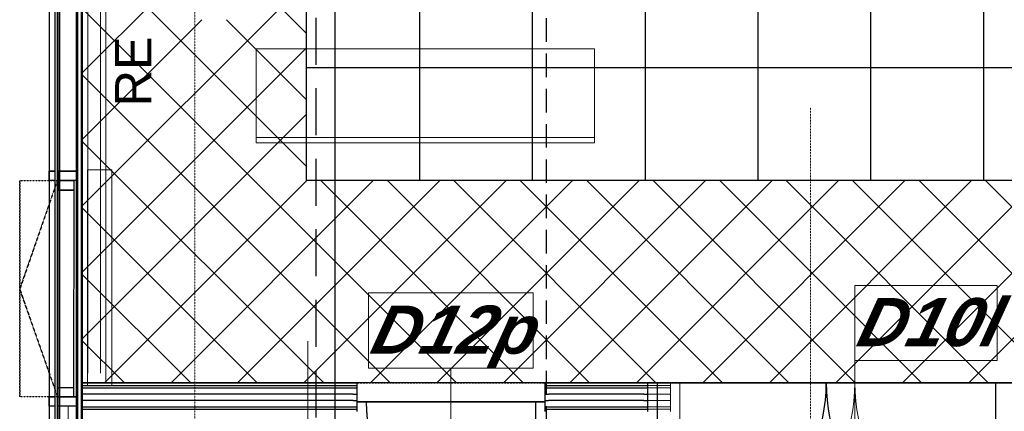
# Model space of a CAD drawing. Header units: millimetres. Extents: x -8838 to 31257, y -6224 to 3754.
# Tile 141 of 205: x -93 to 431, y -3245 to -3037. Entities that reach past the tile are written whole.
import ezdxf
from ezdxf.enums import TextEntityAlignment as Align

# ---------------------------------------------------------------- set-up
doc = ezdxf.new("R2010")
doc.units = ezdxf.units.MM
doc.header["$LTSCALE"] = 10
doc.header["$MEASUREMENT"] = 0
for name, pattern in [('DASHED', [0.75, 0.5, -0.25]), ('HIDDEN', [0.375, 0.25, -0.125]), ('rzut 2 pietra$0$ArchiTECH.PC 1. Line Type', [0.004, 0.003, -0.001]), ('rzut 2 pietra$0$ArchiTECH.PC 5. Line Type', [0.0053, 0.003, -0.001, 0.0003, -0.001]), ('rzut 2 pietra$0$ArchiTECH.PC Solid Line Type', [0]), ('SUFIT_2 PIETRO$0$ArchiTECH.PC 1. Line Type', [0.004, 0.003, -0.001]), ('SUFIT_2 PIETRO$0$ArchiTECH.PC Solid Line Type', [0])]:
    doc.linetypes.add(name, pattern=pattern)
for name, color, linetype, lineweight in [('IS_ARCH', 254, 'CONTINUOUS', 18), ('IS_FREON_GAZ', 22, 'DASHED', 30), ('IS_HC_FREON_CIECZ', 22, 'CONTINUOUS', 30)]:
    doc.layers.add(name, color=color, linetype=linetype, lineweight=lineweight)
for name, color, linetype in [('IS_WK_KAN_SKROPLINY', 103, 'HIDDEN'), ('SUFIT_2 PIETRO$0$INWENTARYZACJA', 254, 'CONTINUOUS'), ('SUFIT_2 PIETRO$0$sciany projektowane', 254, 'CONTINUOUS'), ('SUFIT_2 PIETRO$0$SUFIT NOWY 39', 254, 'CONTINUOUS'), ('SUFIT_2 PIETRO$0$TYP SUFITÓW_NOWYCH', 254, 'CONTINUOUS')]:
    doc.layers.add(name, color=color, linetype=linetype)
doc.styles.add('rzut 2 pietra$0$ArchiTECHStyle1', font='arial.ttf', dxfattribs={"height": 0.16})
doc.styles.add('rzut 2 pietra$0$ArchiTECHStyle4', font='arialbi.ttf', dxfattribs={"oblique": 15, "height": 0.256})

msp = doc.modelspace()

# ---------------------------------------------------------------- linework, layer by layer
at = {"layer": 'IS_ARCH', "linetype": 'rzut 2 pietra$0$ArchiTECH.PC 5. Line Type'}
for p, q in [((0, 773.48), (0, -3884.07)), ((327.47, -3083.76), (327.16, -6167.91))]:
    msp.add_line(p, q, dxfattribs=at)
at = {"layer": 'IS_ARCH', "linetype": 'rzut 2 pietra$0$ArchiTECH.PC Solid Line Type'}
for p, q in [((-60, 60), (-60, -3574.83)), ((-77.5, -238.83), (-77.5, -3584.83)), ((-74.59, -238.83), (-74.59, -3589.83)), ((-73.19, -3589.83), (-73.19, -238.83)), ((-72, -238.83), (-72, -3584.83)), ((-63, -3584.83), (-63, -238.83)), ((-60.5, -238.83), (-60.5, -3584.83)), ((-77.5, -1257), (-77.5, -3616.83)), ((-74.51, -1257), (-74.51, -3613.84)), ((-73.03, -1257), (-73.03, -3612.33)), ((-62.5, -1257), (-62.5, -3601.79)), ((-60, -3000.11), (-60, -3230.11)), ((-47.5, -3230.11), (-47.5, -3000.11)), ((-59.92, -3006.25), (-59.92, -3584.84)), ((-56.98, -3006.25), (-56.98, -3224.93)), ((-50.29, -3006.25), (-50.29, -3224.93)), ((212.51, -3052.48), (32.51, -3052.48)), ((32.51, -3052.48), (32.51, -3102.48)), ((212.51, -3102.48), (212.51, -3052.48)), ((32.51, -3099.48), (212.51, -3099.48)), ((32.51, -3102.48), (212.51, -3102.48)), ((-77.5, -3122.5), (-77.5, -3117.5)), ((-77.5, -3117.5), (-74.51, -3117.5)), ((-74.51, -3117.5), (-77.5, -3117.5)), ((-77.5, -3117.5), (-77.5, -3122.5)), ((-74.51, -3117.5), (-74.51, -3122.5)), ((-74.51, -3117.5), (-74.51, -3122.5)), ((-62.5, -3117.5), (-73.03, -3117.5)), ((-73.03, -3117.5), (-73.03, -3122.5)), ((-72.01, -3122.5), (-72.01, -3117.5)), ((-72.01, -3117.5), (-63, -3117.5)), ((-63, -3117.5), (-63, -3122.5)), ((-62.5, -3117.5), (-62.5, -3122.5)), ((-44.23, -3116.7), (-57.23, -3116.7)), ((-57.23, -3116.7), (-57.23, -3231.7)), ((-44.23, -3116.7), (-57.23, -3116.7)), ((-57.23, -3116.7), (-57.23, -3231.7)), ((-44.23, -3116.7), (-57.23, -3116.7)), ((-57.23, -3116.7), (-57.23, -3231.7)), ((-44.23, -3116.7), (-57.23, -3116.7)), ((-57.23, -3116.7), (-57.23, -3231.7)), ((-44.23, -3231.7), (-44.23, -3116.7)), ((-44.23, -3231.7), (-44.23, -3116.7)), ((-44.23, -3231.7), (-44.23, -3116.7)), ((-44.23, -3231.7), (-44.23, -3116.7)), ((-74.51, -3122.5), (-77.5, -3122.5)), ((-74.51, -3122.5), (-77.5, -3122.5)), ((-73.03, -3122.5), (-73.04, -3127.5)), ((-62.5, -3122.5), (-73.03, -3122.5)), ((-73.03, -3122.5), (-64.5, -3122.52)), ((-72.01, -3127.52), (-72.01, -3122.5)), ((-72.01, -3122.5), (-64.5, -3122.5)), ((-63, -3122.5), (-72.01, -3122.5)), ((-64.5, -3122.52), (-64.6, -3237.52)), ((-64.5, -3122.5), (-64.5, -3127.52)), ((-64.5, -3122.52), (-64.5, -3127.52)), ((-73.04, -3127.5), (-64.5, -3127.52)), ((-64.5, -3127.52), (-72.01, -3127.52)), ((351.01, -3218.21), (351.01, -3178.21)), ((351.01, -3178.21), (426.66, -3178.21)), ((426.66, -3178.21), (426.66, -3218.21)), ((92.28, -3222.24), (92.28, -3182.24)), ((92.28, -3182.24), (179.86, -3182.24)), ((179.86, -3182.24), (179.86, -3222.24)), ((59.99, -3207.8), (59.99, -3344.55)), ((351.01, -3218.21), (351.01, -3290.21)), ((426.66, -3218.21), (351.01, -3218.21)), ((179.86, -3222.24), (92.28, -3222.24)), ((136.07, -3222.34), (136.07, -3294)), ((84.07, -3230.21), (-60.5, -3230.21)), ((-60.5, -3230.21), (-60.5, -3245.21)), ((-60.5, -3231.46), (84.07, -3231.46)), ((-60, -3230.11), (-47.5, -3230.11)), ((84.07, -3230.21), (86.07, -3230.21)), ((84.07, -3231.46), (86.07, -3231.46)), ((86.07, -3230.21), (86.07, -3231.46)), ((86.07, -3231.46), (86.07, -3232.71)), ((188.07, -3230.21), (186.07, -3230.21)), ((186.07, -3230.21), (186.07, -3231.46)), ((186.07, -3231.46), (188.07, -3231.46)), ((186.07, -3231.46), (186.07, -3232.71)), ((251.01, -3230.21), (188.07, -3230.21)), ((188.07, -3231.46), (251.01, -3231.46)), ((251.01, -3230.21), (253.01, -3230.21)), ((251.01, -3231.46), (253.01, -3231.46)), ((253.01, -3230.21), (253.01, -3231.46)), ((253.01, -3230.21), (449.01, -3230.21)), ((449.01, -3230.21), (253.01, -3230.21)), ((253.01, -3230.21), (449.01, -3230.21)), ((253.01, -3231.46), (253.01, -3232.71)), ((258.01, -3230.21), (258.01, -3323.21)), ((-73.13, -3232.49), (-64.6, -3232.51)), ((-73.13, -3232.49), (-73.13, -3237.49)), ((-71.96, -3237.51), (-71.96, -3232.49)), ((-71.96, -3232.49), (-64.6, -3232.49)), ((-64.6, -3232.49), (-64.6, -3237.51)), ((-64.6, -3232.51), (-64.6, -3237.51)), ((-60.5, -3232.71), (84.07, -3232.71)), ((84.07, -3236.05), (-60.5, -3236.05)), ((-57.23, -3231.7), (-44.23, -3231.7)), ((-57.23, -3231.7), (-44.23, -3231.7)), ((-57.23, -3231.7), (-44.23, -3231.7)), ((-57.23, -3231.7), (-44.23, -3231.7)), ((84.07, -3232.71), (86.07, -3232.71)), ((84.07, -3236.05), (86.07, -3236.05)), ((86.07, -3232.71), (86.07, -3240.21)), ((186.07, -3232.71), (188.07, -3232.71)), ((186.07, -3232.71), (186.07, -3240.21)), ((186.07, -3236.05), (188.07, -3236.05)), ((188.07, -3232.71), (251.01, -3232.71)), ((251.01, -3236.05), (188.07, -3236.05)), ((251.01, -3232.71), (253.01, -3232.71)), ((251.01, -3236.05), (253.01, -3236.05)), ((253.01, -3232.71), (253.01, -3235.21)), ((253.01, -3235.21), (253.01, -3242.71)), ((-77.5, -3242.5), (-77.5, -3237.5)), ((-77.5, -3237.5), (-74.51, -3237.5)), ((-74.51, -3237.5), (-77.5, -3237.5)), ((-77.5, -3237.5), (-77.5, -3242.5)), ((-74.51, -3237.5), (-74.51, -3242.5)), ((-74.51, -3237.5), (-74.51, -3242.5)), ((-73.13, -3237.49), (-64.6, -3237.51)), ((-62.5, -3237.5), (-73.03, -3237.5)), ((-73.03, -3237.5), (-73.03, -3242.5)), ((-71.96, -3242.5), (-71.96, -3237.51)), ((-71.96, -3237.51), (-63, -3237.51)), ((-64.6, -3237.51), (-71.96, -3237.51)), ((-63, -3237.51), (-63, -3242.5)), ((-62.5, -3237.5), (-62.5, -3242.5)), ((84.07, -3239.38), (-60.5, -3239.38)), ((84.07, -3239.38), (86.07, -3239.38)), ((86.07, -3240.21), (86.07, -3242.71)), ((86.07, -3240.21), (186.07, -3240.21)), ((186.07, -3240.21), (86.07, -3240.21)), ((186.07, -3240.21), (86.07, -3240.21)), ((181.07, -3240.21), (181.07, -3330.21)), ((186.07, -3239.38), (188.07, -3239.38)), ((186.07, -3240.21), (186.07, -3242.71)), ((251.01, -3239.38), (188.07, -3239.38)), ((251.01, -3239.38), (253.01, -3239.38)), ((-74.51, -3242.5), (-77.5, -3242.5)), ((-74.51, -3242.5), (-77.5, -3242.5)), ((-62.5, -3242.5), (-73.03, -3242.5)), ((-63, -3242.5), (-71.96, -3242.5)), ((-67.48, -3242.5), (-67.48, -3582.17)), ((-60.5, -3242.71), (84.07, -3242.71)), ((-60.5, -3243.96), (84.07, -3243.96)), ((84.07, -3242.71), (86.07, -3242.71)), ((84.07, -3243.96), (86.07, -3243.96)), ((86.07, -3242.71), (86.07, -3243.96)), ((86.07, -3243.96), (86.07, -3245.21)), ((186.07, -3242.71), (188.07, -3242.71)), ((186.07, -3242.71), (186.07, -3243.96)), ((186.07, -3243.96), (188.07, -3243.96)), ((186.07, -3243.96), (186.07, -3245.21)), ((188.07, -3242.71), (251.01, -3242.71)), ((188.07, -3243.96), (251.01, -3243.96)), ((251.01, -3242.71), (253.01, -3242.71)), ((251.01, -3243.96), (253.01, -3243.96)), ((253.01, -3242.71), (253.01, -3243.96)), ((253.01, -3243.96), (253.01, -3245.21))]:
    msp.add_line(p, q, dxfattribs=at)
at = {"layer": 'IS_ARCH', "linetype": 'rzut 2 pietra$0$ArchiTECH.PC 1. Line Type'}
for p, q in [((-59.97, -1262), (-59.92, -3599.83)), ((-73.24, -3122.49), (-93.24, -3180.42)), ((-93.24, -3122.49), (-73.24, -3122.49)), ((-93.24, -3237.49), (-93.24, -3122.49)), ((-93.24, -3122.49), (-73.24, -3122.49)), ((-73.24, -3122.49), (-93.24, -3179.99)), ((-93.24, -3122.49), (-93.24, -3237.49)), ((-93.24, -3179.99), (-73.13, -3237.49)), ((-93.24, -3180.42), (-73.13, -3237.49)), ((86.07, -3230.21), (186.07, -3230.21)), ((253.01, -3230.21), (449.01, -3230.21)), ((-73.13, -3237.49), (-93.24, -3237.49)), ((-73.13, -3237.49), (-93.24, -3237.49))]:
    msp.add_line(p, q, dxfattribs=at)
at = {"layer": 'IS_ARCH', "linetype": 'rzut 2 pietra$0$ArchiTECH.PC Solid Line Type'}
for centre, radius, start, end in [((258.01, -3230.21), 93, 270, 0), ((444.01, -3230.21), 93, 180, 270), ((181.07, -3240.21), 90, 180, 270)]:
    msp.add_arc(centre, radius, start, end, dxfattribs=at)
at = {"layer": 'IS_FREON_GAZ', "ltscale": 5}
msp.add_lwpolyline([(23.1, -3473.38), (64.41, -3473.38), (64.41, -1010.25), (329.93, -1010.25)], dxfattribs=at)
at = {"layer": 'IS_HC_FREON_CIECZ', "ltscale": 0.02}
msp.add_lwpolyline([(329.93, -1020.25), (74.41, -1020.25), (74.41, -3484.34), (23.12, -3484.34)], dxfattribs=at)
at = {"layer": 'IS_WK_KAN_SKROPLINY', "lineweight": 30, "ltscale": 5}
msp.add_lwpolyline([(120.54, -3423.69), (186.92, -3423.69), (186.92, -2186.12), (299.41, -2186.12)], dxfattribs=at)
at = {"layer": 'SUFIT_2 PIETRO$0$INWENTARYZACJA', "linetype": 'SUFIT_2 PIETRO$0$ArchiTECH.PC Solid Line Type'}
for p, q in [((-60, 60), (-60, -3574.83)), ((-77.5, -238.83), (-77.5, -3584.83)), ((-74.59, -238.83), (-74.59, -3589.83)), ((-73.19, -3589.83), (-73.19, -238.83)), ((-72, -238.83), (-72, -3584.83)), ((-63, -3584.83), (-63, -238.83)), ((-60.5, -238.83), (-60.5, -3584.83)), ((-77.5, -1257), (-77.5, -3616.83)), ((-74.51, -1257), (-74.51, -3613.84)), ((-73.03, -1257), (-73.03, -3612.33)), ((-62.5, -1257), (-62.5, -3601.79)), ((-59.92, -3006.25), (-59.92, -3584.84)), ((-77.5, -3117.5), (-77.5, -3122.5)), ((-74.51, -3117.5), (-77.5, -3117.5)), ((-77.5, -3117.5), (-74.51, -3117.5)), ((-77.5, -3122.5), (-77.5, -3117.5)), ((-74.51, -3117.5), (-74.51, -3122.5)), ((-74.51, -3117.5), (-74.51, -3122.5)), ((-73.03, -3117.5), (-73.03, -3122.5)), ((-62.5, -3117.5), (-73.03, -3117.5)), ((-72.01, -3117.5), (-63, -3117.5)), ((-72.01, -3122.5), (-72.01, -3117.5)), ((-63, -3117.5), (-63, -3122.5)), ((-62.5, -3117.5), (-62.5, -3122.5)), ((-74.51, -3122.5), (-77.5, -3122.5)), ((-74.51, -3122.5), (-77.5, -3122.5)), ((-73.03, -3122.5), (-73.04, -3127.5)), ((-73.03, -3122.5), (-64.5, -3122.52)), ((-62.5, -3122.5), (-73.03, -3122.5)), ((-63, -3122.5), (-72.01, -3122.5)), ((-72.01, -3122.5), (-64.5, -3122.5)), ((-72.01, -3127.52), (-72.01, -3122.5)), ((-64.5, -3122.52), (-64.6, -3237.52)), ((-64.5, -3122.5), (-64.5, -3127.52)), ((-64.5, -3122.52), (-64.5, -3127.52)), ((-73.04, -3127.5), (-64.5, -3127.52)), ((-64.5, -3127.52), (-72.01, -3127.52)), ((-73.13, -3232.49), (-73.13, -3237.49)), ((-73.13, -3232.49), (-64.6, -3232.51)), ((-71.96, -3232.49), (-64.6, -3232.49)), ((-71.96, -3237.51), (-71.96, -3232.49)), ((-64.6, -3232.49), (-64.6, -3237.51)), ((-64.6, -3232.51), (-64.6, -3237.51)), ((-77.5, -3237.5), (-77.5, -3242.5)), ((-74.51, -3237.5), (-77.5, -3237.5)), ((-77.5, -3237.5), (-74.51, -3237.5)), ((-77.5, -3242.5), (-77.5, -3237.5)), ((-74.51, -3237.5), (-74.51, -3242.5)), ((-74.51, -3237.5), (-74.51, -3242.5)), ((-73.13, -3237.49), (-64.6, -3237.51)), ((-73.03, -3237.5), (-73.03, -3242.5)), ((-62.5, -3237.5), (-73.03, -3237.5)), ((-64.6, -3237.51), (-71.96, -3237.51)), ((-71.96, -3237.51), (-63, -3237.51)), ((-71.96, -3242.5), (-71.96, -3237.51)), ((-63, -3237.51), (-63, -3242.5)), ((-62.5, -3237.5), (-62.5, -3242.5)), ((-74.51, -3242.5), (-77.5, -3242.5)), ((-74.51, -3242.5), (-77.5, -3242.5)), ((-62.5, -3242.5), (-73.03, -3242.5)), ((-63, -3242.5), (-71.96, -3242.5))]:
    msp.add_line(p, q, dxfattribs=at)
at = {"layer": 'SUFIT_2 PIETRO$0$INWENTARYZACJA', "linetype": 'SUFIT_2 PIETRO$0$ArchiTECH.PC 1. Line Type'}
for p, q in [((-59.97, -1262), (-59.92, -3599.83)), ((-93.24, -3122.49), (-93.24, -3237.49)), ((-73.24, -3122.49), (-93.24, -3179.99)), ((-93.24, -3122.49), (-73.24, -3122.49)), ((-93.24, -3237.49), (-93.24, -3122.49)), ((-93.24, -3122.49), (-73.24, -3122.49)), ((-73.24, -3122.49), (-93.24, -3180.42)), ((-93.24, -3179.99), (-73.13, -3237.49)), ((-93.24, -3180.42), (-73.13, -3237.49)), ((-73.13, -3237.49), (-93.24, -3237.49)), ((-73.13, -3237.49), (-93.24, -3237.49))]:
    msp.add_line(p, q, dxfattribs=at)
at = {"layer": 'SUFIT_2 PIETRO$0$sciany projektowane', "linetype": 'SUFIT_2 PIETRO$0$ArchiTECH.PC Solid Line Type'}
for p, q in [((84.07, -3230.11), (-60.5, -3230.11)), ((-60.5, -3230.11), (-60.5, -3245.31)), ((-60.5, -3231.41), (84.07, -3231.41)), ((84.07, -3230.11), (86.07, -3230.11)), ((84.07, -3231.41), (86.07, -3231.41)), ((86.07, -3230.11), (86.07, -3231.41)), ((86.07, -3231.41), (86.07, -3232.71)), ((188.07, -3230.11), (186.07, -3230.11)), ((186.07, -3230.11), (186.07, -3231.41)), ((186.07, -3231.41), (188.07, -3231.41)), ((186.07, -3231.41), (186.07, -3232.71)), ((238.8, -3230.11), (188.07, -3230.11)), ((188.07, -3231.41), (238.8, -3231.41)), ((238.8, -3230.11), (240.8, -3230.11)), ((238.8, -3231.41), (240.8, -3231.41)), ((240.8, -3230.11), (240.8, -3231.41)), ((240.8, -3230.11), (430.8, -3230.11)), ((430.8, -3230.11), (240.8, -3230.11)), ((240.8, -3230.11), (430.8, -3230.11)), ((240.8, -3231.41), (240.8, -3232.71)), ((245.8, -3230.11), (245.8, -3320.11)), ((425.8, -3230.11), (425.8, -3320.11)), ((-60.5, -3232.71), (84.07, -3232.71)), ((84.07, -3236.05), (-60.5, -3236.05)), ((84.07, -3232.71), (86.07, -3232.71)), ((84.07, -3236.05), (86.07, -3236.05)), ((86.07, -3232.71), (86.07, -3240.11)), ((186.07, -3232.71), (188.07, -3232.71)), ((186.07, -3232.71), (186.07, -3240.11)), ((186.07, -3236.05), (188.07, -3236.05)), ((188.07, -3232.71), (238.8, -3232.71)), ((238.8, -3236.05), (188.07, -3236.05)), ((238.8, -3232.71), (240.8, -3232.71)), ((238.8, -3236.05), (240.8, -3236.05)), ((240.8, -3232.71), (240.8, -3235.11)), ((240.8, -3235.11), (240.8, -3242.71)), ((84.07, -3239.38), (-60.5, -3239.38)), ((84.07, -3239.38), (86.07, -3239.38)), ((86.07, -3240.11), (86.07, -3242.71)), ((86.07, -3240.11), (186.07, -3240.11)), ((186.07, -3240.11), (86.07, -3240.11)), ((186.07, -3240.11), (86.07, -3240.11)), ((181.07, -3240.11), (181.07, -3330.11)), ((186.07, -3239.38), (188.07, -3239.38)), ((186.07, -3240.11), (186.07, -3242.71)), ((238.8, -3239.38), (188.07, -3239.38)), ((238.8, -3239.38), (240.8, -3239.38)), ((-60.5, -3242.71), (84.07, -3242.71)), ((-60.5, -3244.01), (84.07, -3244.01)), ((84.07, -3242.71), (86.07, -3242.71)), ((84.07, -3244.01), (86.07, -3244.01)), ((86.07, -3242.71), (86.07, -3244.01)), ((86.07, -3244.01), (86.07, -3245.11)), ((86.07, -3245.11), (86.07, -3245.31)), ((186.07, -3242.71), (188.07, -3242.71)), ((186.07, -3242.71), (186.07, -3244.01)), ((186.07, -3244.01), (188.07, -3244.01)), ((186.07, -3244.01), (186.07, -3245.11)), ((186.07, -3245.11), (186.07, -3245.31)), ((188.07, -3242.71), (238.8, -3242.71)), ((188.07, -3244.01), (238.8, -3244.01)), ((238.8, -3242.71), (240.8, -3242.71)), ((238.8, -3244.01), (240.8, -3244.01)), ((240.8, -3242.71), (240.8, -3244.01)), ((240.8, -3244.01), (240.8, -3245.31))]:
    msp.add_line(p, q, dxfattribs=at)
at = {"layer": 'SUFIT_2 PIETRO$0$sciany projektowane', "linetype": 'SUFIT_2 PIETRO$0$ArchiTECH.PC 1. Line Type'}
for p, q in [((86.07, -3230.11), (186.07, -3230.11)), ((240.8, -3230.11), (430.8, -3230.11))]:
    msp.add_line(p, q, dxfattribs=at)
at = {"layer": 'SUFIT_2 PIETRO$0$sciany projektowane', "linetype": 'SUFIT_2 PIETRO$0$ArchiTECH.PC Solid Line Type'}
for centre, start, end in [((245.8, -3230.11), 270, 0), ((425.8, -3230.11), 180, 270), ((181.07, -3240.11), 180, 270)]:
    msp.add_arc(centre, 90, start, end, dxfattribs=at)
at = {"layer": 'SUFIT_2 PIETRO$0$SUFIT NOWY 39', "linetype": 'SUFIT_2 PIETRO$0$ArchiTECH.PC Solid Line Type'}
for p, q in [((59.41, -3122.5), (59.41, -1862.5)), ((59.41, -3122.5), (59.41, -1862.5)), ((119.41, -1862.5), (119.41, -3122.5)), ((179.41, -1862.5), (179.41, -3122.5)), ((239.41, -1862.5), (239.41, -3122.5)), ((299.41, -1862.5), (299.41, -3122.5)), ((359.41, -1862.5), (359.41, -3122.5)), ((419.41, -1862.5), (419.41, -3122.5)), ((-59.92, -3230.11), (-60, -3006.25)), ((59.41, -3114.92), (-49.26, -3006.25)), ((59.41, -3044.21), (17.45, -3002.25)), ((-59.95, -3135.89), (59.41, -3016.53)), ((-59.98, -3065.2), (-17.53, -3022.75)), ((139.17, -3230.04), (-59.99, -3030.88)), ((-59.97, -3100.54), (3.66, -3036.92)), ((59.41, -3079.56), (16.76, -3036.92)), ((-59.94, -3171.23), (59.41, -3051.88)), ((599.41, -3062.5), (59.41, -3062.5)), ((103.83, -3230.05), (-59.98, -3066.25)), ((-59.93, -3206.57), (59.41, -3087.24)), ((-59.97, -3101.61), (68.49, -3230.07)), ((-48.11, -3230.11), (59.5, -3122.5)), ((-12.74, -3230.1), (94.86, -3122.5)), ((22.63, -3230.08), (130.21, -3122.5)), ((58, -3230.07), (165.57, -3122.5)), ((599.41, -3122.5), (59.41, -3122.5)), ((599.41, -3122.5), (59.41, -3122.5)), ((599.41, -3122.5), (59.41, -3122.5)), ((174.51, -3230.03), (66.99, -3122.5)), ((93.36, -3230.06), (200.92, -3122.5)), ((209.86, -3230.01), (102.34, -3122.5)), ((128.73, -3230.04), (236.28, -3122.5)), ((245.2, -3230), (137.7, -3122.5)), ((164.1, -3230.03), (271.63, -3122.5)), ((280.54, -3229.99), (173.05, -3122.5)), ((199.47, -3230.02), (306.99, -3122.5)), ((315.89, -3229.98), (208.41, -3122.5)), ((234.84, -3230.01), (342.34, -3122.5)), ((351.23, -3229.96), (243.76, -3122.5)), ((270.21, -3229.99), (377.7, -3122.5)), ((386.57, -3229.95), (279.12, -3122.5)), ((305.57, -3229.98), (413.05, -3122.5)), ((421.91, -3229.94), (314.47, -3122.5)), ((340.94, -3229.97), (448.41, -3122.5)), ((457.26, -3229.93), (349.83, -3122.5)), ((376.31, -3229.95), (483.76, -3122.5)), ((492.6, -3229.91), (385.19, -3122.5)), ((411.68, -3229.94), (519.12, -3122.5)), ((527.94, -3229.9), (420.54, -3122.5)), ((33.14, -3230.08), (-59.95, -3136.98)), ((-2.2, -3230.09), (-59.94, -3172.35)), ((-37.54, -3230.1), (-59.93, -3207.72)), ((629.43, -3229.86), (-59.92, -3230.11))]:
    msp.add_line(p, q, dxfattribs=at)
at = {"layer": 'SUFIT_2 PIETRO$0$TYP SUFITÓW_NOWYCH', "linetype": 'SUFIT_2 PIETRO$0$ArchiTECH.PC Solid Line Type'}
for p, q in [((59.41, -3122.5), (59.41, -1862.5)), ((599.41, -3122.5), (59.41, -3122.5))]:
    msp.add_line(p, q, dxfattribs=at)

# ---------------------------------------------------------------- texts
at = {"layer": 'IS_ARCH', "style": 'rzut 2 pietra$0$ArchiTECHStyle1'}
msp.add_text('RE', height=19.2, rotation=90, dxfattribs=at).set_placement((-17.53, -3083.02), align=Align.BOTTOM_LEFT)
at = {"layer": 'IS_ARCH', "style": 'rzut 2 pietra$0$ArchiTECHStyle4', "oblique": 15}
for s, p in [('D10l', (351.01, -3218.21)), ('D12p', (92.28, -3222.24))]:
    msp.add_text(s, height=25.6, dxfattribs=at).set_placement(p, align=Align.BOTTOM_LEFT)

doc.saveas('drawing.dxf')
